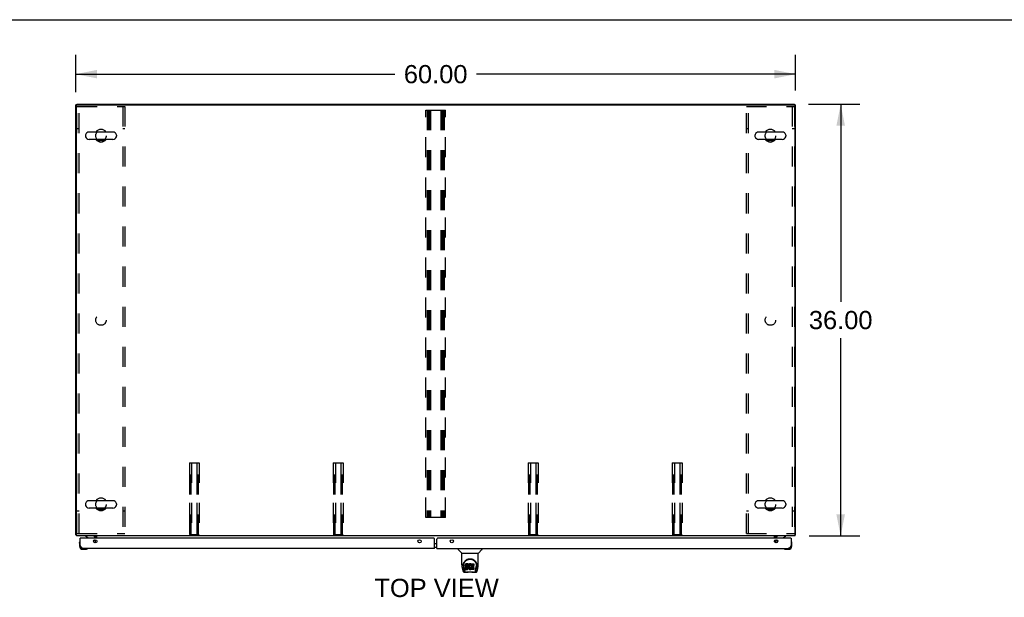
# Model space of a CAD drawing. Header units: inches. Extents: x 0 to 304, y 0 to 196.
# Tile 11 of 19: x 65 to 147, y 148 to 196. Entities that reach past the tile are written whole.
import ezdxf

# ---------------------------------------------------------------- set-up
doc = ezdxf.new("R2010")
doc.units = ezdxf.units.IN
doc.header["$LTSCALE"] = 16.696429
doc.header["$MEASUREMENT"] = 0
doc.linetypes.add('HIDDEN', pattern=[0.2, 0.1, -0.1])
doc.layers.get('0').update_dxf_attribs({"linetype": 'CONTINUOUS'})
for name, color, linetype in [('02___PRT_ALL_AXES', 7, 'CONTINUOUS'), ('DEFAULT_2', 8, 'HIDDEN'), ('DIMENSIONS', 7, 'CONTINUOUS')]:
    doc.layers.add(name, color=color, linetype=linetype)
doc.styles.get("Standard").update_dxf_attribs({"font": 'arial.ttf'})
doc.dimstyles.new('DIMSTYLE_1', dxfattribs={"dimtxt": 1.517857, "dimasz": 1.785714, "dimexe": 0.09, "dimexo": 0.07, "dimgap": 0.0425, "dimtad": 0, "dimtih": 1, "dimtoh": 1, "dimzin": 4, "dimdsep": 46, "dimtxsty": 'Standard', "dimblk": '_FILLED', "dimblk1": '_FILLED', "dimblk2": '_FILLED', "dimcen": 0.09, "dimazin": 1, "dimtfac": 1, "dimtdec": 3, "dimtofl": 0, "dimtmove": 0, "dimatfit": 3, "dimldrblk": '_FILLED', "dimfxl": 1, "dimtolj": 1, "dimtzin": 4, "dimarcsym": 0})

# ---------------------------------------------------------------- blocks, each defined once
blk = doc.blocks.new('_FILLED')
at = {"color": 0, "linetype": 'ByBlock'}
blk.add_solid([(0, 0), (-1, 0.2), (-1, -0.2)], dxfattribs=at)
blk = doc.blocks.new('*D1')
at = {"layer": 'DIMENSIONS', "color": 2, "linetype": 'Continuous'}
for p, q in [((70.001, 190.394), (70.001, 193.492)), ((130.001, 190.508), (130.001, 193.492)), ((70.001, 191.885), (96.59, 191.885)), ((130.001, 191.885), (103.412, 191.885))]:
    blk.add_line(p, q, dxfattribs=at)
at = {"layer": 'DIMENSIONS', "color": 2, "linetype": 'Continuous', "xscale": 1.7857142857, "yscale": 1.7857142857, "zscale": 1.7857142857, "rotation": 180}
blk.add_blockref('_FILLED', (70.001, 191.885), dxfattribs=at)
at = {"layer": 'DIMENSIONS', "color": 2, "linetype": 'Continuous', "xscale": 1.7857142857, "yscale": 1.7857142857, "zscale": 1.7857142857}
blk.add_blockref('_FILLED', (130.001, 191.885), dxfattribs=at)
at = {"layer": 'DIMENSIONS', "color": 2, "linetype": 'Continuous', "insert": (100.001, 192.644), "char_height": 1.5179, "width": 5.30404, "attachment_point": 2, "line_spacing_factor": 0.9}
blk.add_mtext('60.00', dxfattribs=at)
blk = doc.blocks.new('*D10')
at = {"layer": 'DIMENSIONS', "color": 2, "linetype": 'Continuous'}
for p, q in [((131.085, 189.373), (135.362, 189.373)), ((133.755, 189.373), (133.755, 172.891)), ((133.755, 153.373), (133.755, 169.855)), ((131.139, 153.373), (135.362, 153.373))]:
    blk.add_line(p, q, dxfattribs=at)
at = {"layer": 'DIMENSIONS', "color": 2, "linetype": 'Continuous', "xscale": 1.7857142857, "yscale": 1.7857142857, "zscale": 1.7857142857}
for p, rotation in [((133.755, 189.373), 90), ((133.755, 153.373), 270)]:
    blk.add_blockref('_FILLED', p, dxfattribs=dict(at, rotation=rotation))
at = {"layer": 'DIMENSIONS', "color": 2, "linetype": 'Continuous', "insert": (133.755, 172.132), "char_height": 1.5179, "width": 5.30404, "attachment_point": 2, "line_spacing_factor": 0.9}
blk.add_mtext('36.00', dxfattribs=at)

msp = doc.modelspace()

# ---------------------------------------------------------------- linework, layer by layer
at = {"color": 7, "linetype": 'Continuous'}
for p, q in [((0, 196.429), (303.571, 196.429)), ((70.105, 189.321), (70.001, 189.321)), ((70.105, 189.373), (70.105, 189.32)), ((70.105, 189.373), (129.897, 189.373)), ((129.897, 189.32), (129.897, 189.373)), ((129.897, 189.321), (130.001, 189.321)), ((70.818, 186.791), (70.818, 186.704)), ((73.093, 187.054), (71.118, 187.054)), ((73.093, 186.442), (71.118, 186.442)), ((73.393, 186.791), (73.393, 186.704)), ((126.61, 186.791), (126.61, 186.704)), ((128.885, 187.054), (126.91, 187.054)), ((128.885, 186.442), (126.91, 186.442)), ((129.185, 186.791), (129.185, 186.704)), ((70.818, 156.041), (70.818, 155.954)), ((73.093, 156.304), (71.118, 156.304)), ((73.393, 156.041), (73.393, 155.954)), ((126.61, 156.041), (126.61, 155.954)), ((128.885, 156.304), (126.91, 156.304)), ((129.185, 156.041), (129.185, 155.954)), ((73.093, 155.692), (71.118, 155.692)), ((128.885, 155.692), (126.91, 155.692)), ((70.053, 153.477), (70.001, 153.477)), ((129.949, 153.477), (130.001, 153.477)), ((70.316, 152.774), (70.319, 152.812)), ((70.316, 152.774), (70.316, 152.518)), ((70.363, 152.91), (70.361, 152.903)), ((70.396, 153.169), (70.376, 153.169)), ((70.818, 153.373), (70.818, 153.334)), ((70.818, 153.334), (71.056, 153.196)), ((71.495, 152.942), (71.576, 153.022)), ((71.605, 153.169), (71.605, 153.216)), ((99.907, 152.739), (100.095, 152.739)), ((128.397, 153.169), (128.397, 153.216)), ((128.507, 152.942), (128.426, 153.022)), ((128.946, 153.196), (129.184, 153.334)), ((129.184, 153.373), (129.184, 153.334)), ((129.606, 153.169), (129.626, 153.169)), ((129.641, 152.903), (129.639, 152.91)), ((129.686, 152.774), (129.683, 152.812)), ((129.686, 152.518), (129.686, 152.774)), ((70.376, 152.561), (70.376, 152.518)), ((70.579, 152.255), (70.835, 152.255)), ((70.873, 152.258), (70.835, 152.255)), ((70.964, 152.3), (70.971, 152.301)), ((99.907, 152.419), (100.095, 152.419)), ((101.862, 152.315), (101.862, 152.252)), ((102.171, 151.927), (101.873, 152.224)), ((102.177, 151.921), (103.555, 151.921)), ((102.177, 150.949), (102.177, 151.921)), ((103.555, 150.95), (103.555, 151.921)), ((103.561, 151.927), (103.858, 152.224)), ((103.87, 152.315), (103.87, 152.252)), ((129.031, 152.301), (129.038, 152.3)), ((129.129, 152.258), (129.167, 152.255)), ((129.167, 152.255), (129.423, 152.255)), ((129.38, 152.315), (129.423, 152.315)), ((102.496, 150.998), (102.487, 150.976)), ((102.51, 151.018), (102.496, 150.998)), ((102.496, 150.932), (102.496, 150.998)), ((102.518, 151.026), (102.51, 151.018)), ((102.51, 150.951), (102.51, 151.018)), ((102.528, 151.033), (102.518, 151.026)), ((102.518, 150.959), (102.518, 151.026)), ((102.549, 151.042), (102.528, 151.033)), ((102.528, 150.966), (102.528, 151.033)), ((102.573, 151.05), (102.549, 151.042)), ((102.549, 150.976), (102.549, 151.042)), ((102.712, 151.05), (102.573, 151.05)), ((102.573, 150.983), (102.573, 151.05)), ((102.714, 151.007), (102.712, 151.05)), ((102.712, 150.983), (102.712, 151.05)), ((102.714, 150.94), (102.714, 151.007)), ((102.774, 151.004), (102.759, 150.987)), ((102.79, 151.019), (102.774, 151.004)), ((102.774, 150.937), (102.774, 151.004)), ((102.808, 151.032), (102.79, 151.019)), ((102.79, 150.953), (102.79, 151.019)), ((102.829, 151.041), (102.808, 151.032)), ((102.808, 150.966), (102.808, 151.032)), ((102.85, 151.046), (102.829, 151.041)), ((102.829, 150.974), (102.829, 151.041)), ((102.873, 151.048), (102.85, 151.046)), ((102.85, 150.979), (102.85, 151.046)), ((102.873, 151.048), (102.895, 151.048)), ((102.873, 150.981), (102.873, 151.048)), ((102.906, 151.046), (102.895, 151.048)), ((102.895, 150.981), (102.895, 151.048)), ((102.917, 151.043), (102.906, 151.046)), ((102.906, 150.979), (102.906, 151.046)), ((102.935, 151.031), (102.917, 151.043)), ((102.917, 150.976), (102.917, 151.043)), ((102.935, 151.031), (102.935, 150.964)), ((102.937, 151.027), (102.937, 150.96)), ((102.946, 151.048), (103.182, 151.048)), ((102.946, 150.656), (102.946, 151.048)), ((103.187, 151.043), (103.187, 150.902)), ((102.192, 150.806), (102.257, 150.501)), ((102.302, 150.98), (102.301, 150.917)), ((102.364, 150.529), (102.311, 150.799)), ((102.339, 150.907), (102.339, 150.884)), ((102.348, 150.786), (102.405, 150.493)), ((102.381, 150.346), (102.582, 150.346)), ((102.423, 150.425), (102.416, 150.425)), ((102.422, 150.429), (102.425, 150.419)), ((102.425, 150.419), (102.425, 150.419)), ((102.468, 150.346), (102.466, 150.346)), ((102.482, 150.953), (102.48, 150.929)), ((102.48, 150.862), (102.48, 150.929)), ((102.482, 150.886), (102.48, 150.862)), ((102.48, 150.862), (102.481, 150.838)), ((102.481, 150.838), (102.484, 150.815)), ((102.487, 150.976), (102.482, 150.953)), ((102.482, 150.886), (102.482, 150.953)), ((102.487, 150.909), (102.482, 150.886)), ((102.482, 150.576), (102.482, 150.718)), ((102.484, 150.815), (102.493, 150.792)), ((102.487, 150.909), (102.487, 150.976)), ((102.496, 150.932), (102.487, 150.909)), ((102.546, 150.723), (102.487, 150.722)), ((102.487, 150.656), (102.487, 150.722)), ((102.546, 150.656), (102.487, 150.656)), ((102.487, 150.571), (102.631, 150.571)), ((102.493, 150.792), (102.506, 150.772)), ((102.51, 150.951), (102.496, 150.932)), ((102.506, 150.772), (102.522, 150.755)), ((102.518, 150.959), (102.51, 150.951)), ((102.528, 150.966), (102.518, 150.959)), ((102.522, 150.755), (102.542, 150.742)), ((102.549, 150.976), (102.528, 150.966)), ((102.542, 150.742), (102.553, 150.738)), ((102.607, 150.723), (102.546, 150.723)), ((102.546, 150.656), (102.546, 150.723)), ((102.607, 150.656), (102.546, 150.656)), ((102.573, 150.983), (102.549, 150.976)), ((102.551, 150.865), (102.554, 150.88)), ((102.551, 150.85), (102.551, 150.865)), ((102.552, 150.843), (102.551, 150.85)), ((102.552, 150.843), (102.552, 150.865)), ((102.554, 150.836), (102.552, 150.843)), ((102.553, 150.738), (102.565, 150.736)), ((102.554, 150.88), (102.557, 150.887)), ((102.554, 150.836), (102.554, 150.88)), ((102.558, 150.83), (102.554, 150.836)), ((102.557, 150.887), (102.562, 150.892)), ((102.558, 150.83), (102.558, 150.889)), ((102.564, 150.825), (102.558, 150.83)), ((102.562, 150.892), (102.577, 150.896)), ((102.579, 150.888), (102.564, 150.892)), ((102.564, 150.892), (102.564, 150.892)), ((102.564, 150.825), (102.564, 150.892)), ((102.579, 150.821), (102.564, 150.825)), ((102.565, 150.736), (102.612, 150.735)), ((102.712, 150.983), (102.573, 150.983)), ((103.159, 150.334), (102.573, 150.334)), ((102.577, 150.896), (102.592, 150.898)), ((102.603, 150.889), (102.579, 150.888)), ((102.579, 150.821), (102.579, 150.888)), ((102.603, 150.822), (102.579, 150.821)), ((102.592, 150.898), (102.705, 150.898)), ((102.627, 150.888), (102.603, 150.889)), ((102.603, 150.822), (102.603, 150.889)), ((102.627, 150.821), (102.603, 150.822)), ((102.622, 150.724), (102.607, 150.723)), ((102.607, 150.656), (102.607, 150.723)), ((102.622, 150.658), (102.607, 150.656)), ((102.612, 150.735), (102.62, 150.734)), ((102.62, 150.734), (102.627, 150.732)), ((102.628, 150.728), (102.622, 150.724)), ((102.622, 150.658), (102.622, 150.724)), ((102.628, 150.661), (102.622, 150.658)), ((102.65, 150.883), (102.627, 150.888)), ((102.627, 150.821), (102.627, 150.888)), ((102.65, 150.816), (102.627, 150.821)), ((102.627, 150.732), (102.633, 150.727)), ((102.63, 150.729), (102.628, 150.728)), ((102.628, 150.661), (102.628, 150.728)), ((102.634, 150.666), (102.628, 150.661)), ((102.631, 150.571), (102.643, 150.573)), ((102.633, 150.727), (102.638, 150.722)), ((102.634, 150.666), (102.634, 150.726)), ((102.643, 150.678), (102.634, 150.666)), ((102.638, 150.722), (102.644, 150.708)), ((102.643, 150.678), (102.643, 150.71)), ((102.646, 150.685), (102.643, 150.678)), ((102.643, 150.573), (102.654, 150.577)), ((102.644, 150.708), (102.647, 150.693)), ((102.646, 150.685), (102.646, 150.698)), ((102.647, 150.693), (102.646, 150.685)), ((102.661, 150.878), (102.65, 150.883)), ((102.65, 150.816), (102.65, 150.883)), ((102.661, 150.811), (102.65, 150.816)), ((102.654, 150.577), (102.674, 150.591)), ((102.671, 150.871), (102.661, 150.878)), ((102.661, 150.811), (102.661, 150.878)), ((102.671, 150.804), (102.661, 150.811)), ((102.688, 150.854), (102.671, 150.871)), ((102.671, 150.804), (102.671, 150.871)), ((102.688, 150.787), (102.671, 150.804)), ((102.674, 150.591), (102.691, 150.608)), ((102.701, 150.834), (102.688, 150.854)), ((102.688, 150.787), (102.688, 150.854)), ((102.701, 150.767), (102.688, 150.787)), ((102.691, 150.608), (102.698, 150.618)), ((102.698, 150.618), (102.703, 150.628)), ((102.711, 150.812), (102.701, 150.834)), ((102.701, 150.767), (102.701, 150.834)), ((102.711, 150.745), (102.701, 150.767)), ((102.703, 150.628), (102.712, 150.651)), ((102.705, 150.898), (102.71, 150.898)), ((102.71, 150.898), (102.712, 150.903)), ((102.712, 150.808), (102.711, 150.812)), ((102.711, 150.745), (102.711, 150.812)), ((102.717, 150.722), (102.711, 150.745)), ((102.714, 150.94), (102.712, 150.983)), ((102.712, 150.903), (102.713, 150.916)), ((102.717, 150.886), (102.712, 150.841)), ((102.712, 150.775), (102.712, 150.841)), ((102.717, 150.819), (102.712, 150.775)), ((102.712, 150.775), (102.713, 150.752)), ((102.712, 150.651), (102.718, 150.674)), ((102.713, 150.916), (102.714, 150.94)), ((102.713, 150.752), (102.716, 150.73)), ((102.716, 150.73), (102.721, 150.708)), ((102.721, 150.908), (102.717, 150.886)), ((102.717, 150.819), (102.717, 150.886)), ((102.721, 150.841), (102.717, 150.819)), ((102.72, 150.698), (102.717, 150.722)), ((102.718, 150.674), (102.72, 150.698)), ((102.72, 150.698), (102.72, 150.713)), ((102.727, 150.929), (102.721, 150.908)), ((102.721, 150.841), (102.721, 150.908)), ((102.727, 150.862), (102.721, 150.841)), ((102.721, 150.708), (102.728, 150.687)), ((102.735, 150.95), (102.727, 150.929)), ((102.727, 150.862), (102.727, 150.929)), ((102.735, 150.883), (102.727, 150.862)), ((102.728, 150.687), (102.749, 150.648)), ((102.746, 150.969), (102.735, 150.95)), ((102.735, 150.883), (102.735, 150.95)), ((102.746, 150.902), (102.735, 150.883)), ((102.759, 150.987), (102.746, 150.969)), ((102.746, 150.902), (102.746, 150.969)), ((102.759, 150.921), (102.746, 150.902)), ((102.749, 150.648), (102.762, 150.63)), ((102.759, 150.921), (102.759, 150.987)), ((102.774, 150.937), (102.759, 150.921)), ((102.762, 150.63), (102.776, 150.613)), ((102.79, 150.953), (102.774, 150.937)), ((102.776, 150.613), (102.793, 150.598)), ((102.782, 150.79), (102.781, 150.763)), ((102.781, 150.763), (102.783, 150.75)), ((102.785, 150.817), (102.782, 150.79)), ((102.783, 150.75), (102.783, 150.79)), ((102.783, 150.75), (102.786, 150.737)), ((102.784, 150.81), (102.786, 150.804)), ((102.789, 150.83), (102.785, 150.817)), ((102.786, 150.804), (102.796, 150.779)), ((102.786, 150.737), (102.786, 150.804)), ((102.786, 150.737), (102.796, 150.712)), ((102.795, 150.841), (102.789, 150.83)), ((102.808, 150.966), (102.79, 150.953)), ((102.793, 150.598), (102.81, 150.584)), ((102.809, 150.865), (102.795, 150.841)), ((102.796, 150.779), (102.809, 150.756)), ((102.796, 150.712), (102.796, 150.779)), ((102.796, 150.712), (102.809, 150.689)), ((102.829, 150.974), (102.808, 150.966)), ((102.817, 150.875), (102.809, 150.865)), ((102.809, 150.756), (102.818, 150.746)), ((102.809, 150.689), (102.809, 150.756)), ((102.809, 150.689), (102.818, 150.679)), ((102.81, 150.584), (102.82, 150.579)), ((102.828, 150.882), (102.817, 150.875)), ((102.818, 150.746), (102.828, 150.737)), ((102.818, 150.679), (102.818, 150.746)), ((102.818, 150.679), (102.828, 150.67)), ((102.82, 150.579), (102.831, 150.575)), ((102.853, 150.893), (102.828, 150.882)), ((102.828, 150.737), (102.839, 150.73)), ((102.828, 150.67), (102.828, 150.737)), ((102.828, 150.67), (102.839, 150.663)), ((102.85, 150.979), (102.829, 150.974)), ((102.831, 150.575), (102.852, 150.57)), ((102.839, 150.73), (102.852, 150.725)), ((102.839, 150.663), (102.839, 150.73)), ((102.839, 150.663), (102.852, 150.658)), ((102.873, 150.981), (102.85, 150.979)), ((102.852, 150.725), (102.865, 150.723)), ((102.852, 150.658), (102.852, 150.725)), ((102.852, 150.658), (102.865, 150.656)), ((102.852, 150.57), (102.874, 150.567)), ((102.866, 150.896), (102.853, 150.893)), ((102.865, 150.723), (102.878, 150.722)), ((102.865, 150.656), (102.865, 150.723)), ((102.865, 150.656), (102.878, 150.655)), ((102.879, 150.896), (102.866, 150.896)), ((102.895, 150.981), (102.873, 150.981)), ((102.874, 150.567), (102.897, 150.57)), ((102.878, 150.722), (102.891, 150.724)), ((102.878, 150.655), (102.878, 150.722)), ((102.878, 150.655), (102.891, 150.657)), ((102.892, 150.893), (102.879, 150.896)), ((102.891, 150.724), (102.904, 150.728)), ((102.891, 150.657), (102.891, 150.724)), ((102.891, 150.657), (102.904, 150.661)), ((102.905, 150.888), (102.892, 150.893)), ((102.906, 150.979), (102.895, 150.981)), ((102.897, 150.57), (102.918, 150.577)), ((102.904, 150.728), (102.916, 150.734)), ((102.904, 150.661), (102.904, 150.728)), ((102.904, 150.661), (102.916, 150.667)), ((102.917, 150.976), (102.906, 150.979)), ((102.937, 150.959), (102.911, 150.891)), ((102.916, 150.734), (102.927, 150.741)), ((102.916, 150.667), (102.916, 150.734)), ((102.916, 150.667), (102.927, 150.674)), ((102.935, 150.964), (102.917, 150.976)), ((102.918, 150.577), (102.937, 150.589)), ((102.927, 150.741), (102.927, 150.674)), ((102.934, 150.74), (102.946, 150.723)), ((102.934, 150.673), (102.946, 150.656)), ((102.948, 150.589), (102.937, 150.589)), ((102.937, 150.589), (102.937, 150.589)), ((102.946, 150.981), (103.182, 150.981)), ((102.948, 150.576), (102.948, 150.589)), ((103.183, 150.571), (102.952, 150.571)), ((103.016, 150.893), (103.016, 150.826)), ((103.017, 150.735), (103.017, 150.657)), ((103.182, 150.898), (103.02, 150.898)), ((103.02, 150.888), (103.152, 150.888)), ((103.02, 150.821), (103.152, 150.821)), ((103.152, 150.739), (103.021, 150.739)), ((103.021, 150.719), (103.183, 150.719)), ((103.021, 150.653), (103.183, 150.653)), ((103.149, 150.346), (103.351, 150.346)), ((103.156, 150.883), (103.156, 150.744)), ((103.188, 150.715), (103.188, 150.576)), ((103.265, 150.346), (103.264, 150.346)), ((103.307, 150.419), (103.31, 150.429)), ((103.307, 150.419), (103.307, 150.419)), ((103.316, 150.425), (103.309, 150.425)), ((103.326, 150.493), (103.383, 150.783)), ((103.368, 150.529), (103.42, 150.799)), ((103.383, 150.783), (103.384, 150.787)), ((103.43, 150.98), (103.431, 150.917)), ((103.437, 150.894), (103.437, 150.894)), ((103.475, 150.501), (103.54, 150.806))]:
    msp.add_line(p, q, dxfattribs=at)
at = {"color": 3, "linetype": 'Continuous'}
for p, q in [((70.001, 153.477), (70.001, 189.321)), ((70.053, 153.373), (70.053, 189.258)), ((70.116, 189.321), (129.887, 189.321)), ((129.949, 153.373), (129.949, 189.258)), ((130.001, 153.477), (130.001, 189.321)), ((129.949, 153.373), (70.053, 153.373)), ((70.376, 152.561), (70.376, 153.169)), ((99.845, 153.169), (70.396, 153.169)), ((71.647, 153.169), (71.647, 153.23)), ((71.647, 152.787), (71.647, 153.05)), ((71.751, 153.169), (71.751, 153.373)), ((71.751, 152.964), (71.751, 152.873)), ((99.907, 152.315), (99.907, 153.106)), ((100.095, 152.315), (100.095, 153.106)), ((129.606, 153.169), (100.157, 153.169)), ((128.251, 153.169), (128.251, 153.373)), ((128.251, 152.873), (128.251, 152.964)), ((128.355, 153.23), (128.355, 153.169)), ((128.355, 153.05), (128.355, 152.787)), ((129.626, 153.169), (129.626, 152.561)), ((99.907, 152.315), (70.623, 152.315)), ((100.095, 152.315), (129.38, 152.315))]:
    msp.add_line(p, q, dxfattribs=at)
for points in [[(70.029, 153.462), (70.025, 153.463), (70.022, 153.464), (70.019, 153.465), (70.016, 153.465), (70.013, 153.466), (70.01, 153.467), (70.008, 153.468), (70.006, 153.469), (70.005, 153.47), (70.003, 153.471), (70.002, 153.473), (70.002, 153.474), (70.001, 153.475), (70.001, 153.477)], [(70.053, 153.457), (70.053, 153.457), (70.049, 153.458), (70.045, 153.459), (70.041, 153.46), (70.037, 153.461), (70.029, 153.462)], [(129.949, 153.457), (129.949, 153.457), (129.953, 153.458), (129.958, 153.459), (129.962, 153.46), (129.966, 153.461)], [(129.966, 153.461), (129.973, 153.462), (129.977, 153.463), (129.98, 153.464), (129.984, 153.465), (129.986, 153.465), (129.989, 153.466), (129.992, 153.467), (129.994, 153.468), (129.996, 153.469), (129.998, 153.47), (129.999, 153.471), (130, 153.473), (130.001, 153.474), (130.001, 153.475), (130.001, 153.477)], [(70.623, 152.315), (70.612, 152.315), (70.602, 152.317), (70.592, 152.319), (70.582, 152.323), (70.571, 152.328), (70.561, 152.333), (70.551, 152.34), (70.54, 152.348), (70.53, 152.356), (70.52, 152.366), (70.51, 152.376), (70.499, 152.387), (70.489, 152.399), (70.479, 152.411), (70.469, 152.424), (70.458, 152.438), (70.448, 152.452), (70.438, 152.467), (70.427, 152.482), (70.417, 152.497), (70.407, 152.513), (70.397, 152.529), (70.386, 152.545), (70.376, 152.561)], [(129.626, 152.561), (129.616, 152.545), (129.606, 152.529), (129.595, 152.513), (129.585, 152.497), (129.575, 152.482), (129.565, 152.467), (129.554, 152.452), (129.544, 152.438), (129.534, 152.424), (129.523, 152.411), (129.513, 152.399), (129.503, 152.387), (129.493, 152.376), (129.482, 152.366), (129.472, 152.356), (129.462, 152.348), (129.452, 152.34), (129.441, 152.333), (129.431, 152.328), (129.421, 152.323), (129.41, 152.319), (129.4, 152.317), (129.39, 152.315), (129.38, 152.315)]]:
    msp.add_lwpolyline(points, dxfattribs=at)
at = {"color": 7, "linetype": 'Continuous'}
for points in [[(102.295, 150.907), (102.298, 150.95), (102.305, 151.002), (102.317, 151.05), (102.332, 151.097), (102.351, 151.14), (102.372, 151.181), (102.397, 151.219), (102.424, 151.255), (102.453, 151.288), (102.485, 151.319), (102.52, 151.348), (102.556, 151.374), (102.595, 151.397), (102.636, 151.417), (102.679, 151.433), (102.724, 151.447), (102.77, 151.457), (102.817, 151.463), (102.864, 151.465), (102.911, 151.463), (102.958, 151.457), (103.004, 151.448), (103.049, 151.435), (103.092, 151.418), (103.133, 151.399), (103.172, 151.376), (103.209, 151.35), (103.243, 151.322), (103.276, 151.291), (103.306, 151.258), (103.333, 151.222), (103.357, 151.184), (103.379, 151.144), (103.398, 151.101), (103.414, 151.055), (103.426, 151.006), (103.434, 150.955), (103.437, 150.907)], [(102.339, 150.907), (102.339, 150.927), (102.341, 150.952), (102.343, 150.976), (102.347, 150.999), (102.352, 151.023), (102.358, 151.046), (102.364, 151.069), (102.372, 151.091), (102.381, 151.113), (102.39, 151.134), (102.4, 151.154), (102.411, 151.173), (102.423, 151.192), (102.435, 151.21), (102.448, 151.228), (102.461, 151.244), (102.474, 151.26), (102.488, 151.275), (102.503, 151.289), (102.518, 151.303), (102.533, 151.315), (102.548, 151.327), (102.563, 151.339), (102.579, 151.349), (102.595, 151.359), (102.61, 151.368), (102.626, 151.377)], [(102.626, 151.377), (102.642, 151.384), (102.658, 151.391), (102.674, 151.398), (102.69, 151.404), (102.706, 151.409), (102.722, 151.414), (102.738, 151.418), (102.754, 151.422), (102.77, 151.425), (102.786, 151.428), (102.801, 151.43), (102.817, 151.432), (102.833, 151.433), (102.849, 151.434), (102.865, 151.434), (102.881, 151.434), (102.897, 151.433), (102.913, 151.432), (102.929, 151.43), (102.945, 151.428), (102.961, 151.426), (102.977, 151.422), (102.993, 151.419), (103.009, 151.414), (103.025, 151.41), (103.041, 151.404), (103.057, 151.398), (103.073, 151.392), (103.089, 151.385)], [(103.089, 151.385), (103.105, 151.377), (103.121, 151.368), (103.136, 151.359), (103.152, 151.35), (103.168, 151.339), (103.183, 151.328), (103.198, 151.316), (103.213, 151.303), (103.228, 151.29), (103.243, 151.276), (103.257, 151.261), (103.271, 151.245), (103.284, 151.228), (103.297, 151.211), (103.309, 151.193), (103.32, 151.174), (103.331, 151.154), (103.342, 151.134), (103.351, 151.113), (103.36, 151.091), (103.367, 151.069), (103.374, 151.047), (103.38, 151.023), (103.385, 151), (103.388, 150.976), (103.391, 150.952), (103.392, 150.927), (103.393, 150.907)], [(102.177, 150.949), (102.177, 150.922), (102.18, 150.88), (102.186, 150.838), (102.192, 150.806)], [(102.257, 150.501), (102.26, 150.486), (102.266, 150.465), (102.272, 150.446), (102.278, 150.43), (102.285, 150.415), (102.292, 150.402), (102.3, 150.389), (102.31, 150.378), (102.321, 150.368), (102.333, 150.36), (102.347, 150.353), (102.362, 150.348), (102.377, 150.346), (102.381, 150.346)], [(102.295, 150.894), (102.295, 150.899), (102.295, 150.907)], [(102.339, 150.884), (102.339, 150.868), (102.341, 150.839), (102.344, 150.811), (102.348, 150.786)], [(102.405, 150.493), (102.408, 150.482), (102.411, 150.468), (102.414, 150.455), (102.418, 150.442), (102.422, 150.429)], [(102.425, 150.419), (102.43, 150.406), (102.437, 150.394), (102.443, 150.383), (102.45, 150.374), (102.457, 150.366), (102.465, 150.359), (102.474, 150.353), (102.484, 150.349), (102.494, 150.347), (102.502, 150.346)], [(102.487, 150.722), (102.486, 150.722), (102.486, 150.722), (102.485, 150.722), (102.485, 150.722), (102.485, 150.722), (102.484, 150.722), (102.484, 150.721), (102.483, 150.721), (102.483, 150.721), (102.483, 150.72), (102.483, 150.72), (102.482, 150.719), (102.482, 150.719), (102.482, 150.718)], [(102.487, 150.656), (102.486, 150.656), (102.486, 150.656), (102.485, 150.655), (102.485, 150.655), (102.485, 150.655), (102.484, 150.655), (102.484, 150.655), (102.483, 150.654), (102.483, 150.654), (102.483, 150.653), (102.483, 150.653), (102.482, 150.652), (102.482, 150.652), (102.482, 150.651)], [(102.582, 150.346), (102.603, 150.347), (102.625, 150.348), (102.648, 150.35), (102.673, 150.353), (102.699, 150.356), (102.726, 150.359), (102.753, 150.362), (102.781, 150.364), (102.81, 150.366), (102.839, 150.367), (102.868, 150.367), (102.898, 150.367), (102.927, 150.365), (102.955, 150.364), (102.983, 150.361), (103.01, 150.359), (103.036, 150.356), (103.061, 150.353), (103.085, 150.35), (103.108, 150.348), (103.129, 150.347), (103.149, 150.346)], [(102.582, 150.346), (102.605, 150.347), (102.631, 150.348), (102.659, 150.351), (102.716, 150.357)], [(102.716, 150.357), (102.745, 150.359), (102.774, 150.362), (102.804, 150.364), (102.835, 150.365), (102.865, 150.365), (102.896, 150.365), (102.926, 150.364), (102.957, 150.362), (102.986, 150.359), (103.016, 150.357), (103.073, 150.351)], [(103.073, 150.351), (103.1, 150.348), (103.127, 150.347), (103.149, 150.346)], [(103.23, 150.346), (103.238, 150.347), (103.248, 150.349), (103.258, 150.353), (103.267, 150.359), (103.275, 150.366), (103.282, 150.374), (103.289, 150.383), (103.295, 150.394), (103.301, 150.406), (103.307, 150.419)], [(103.31, 150.429), (103.314, 150.442), (103.318, 150.455), (103.321, 150.468), (103.324, 150.482), (103.326, 150.493)], [(103.351, 150.346), (103.365, 150.347), (103.379, 150.351), (103.391, 150.356), (103.403, 150.362), (103.413, 150.37), (103.423, 150.379), (103.431, 150.389), (103.438, 150.4), (103.445, 150.411), (103.451, 150.424), (103.457, 150.437), (103.462, 150.453), (103.467, 150.47), (103.472, 150.489), (103.475, 150.501)], [(103.384, 150.787), (103.384, 150.79), (103.385, 150.793), (103.385, 150.796), (103.386, 150.799), (103.386, 150.802), (103.387, 150.806), (103.387, 150.809), (103.388, 150.812), (103.388, 150.816), (103.389, 150.82), (103.389, 150.823), (103.39, 150.827), (103.39, 150.831), (103.391, 150.835), (103.391, 150.839), (103.391, 150.844), (103.392, 150.848), (103.392, 150.853), (103.392, 150.857), (103.392, 150.862), (103.393, 150.867), (103.393, 150.872), (103.393, 150.877), (103.393, 150.882), (103.393, 150.907)], [(103.437, 150.907), (103.437, 150.899), (103.437, 150.894)], [(103.54, 150.806), (103.546, 150.837), (103.551, 150.879), (103.554, 150.922), (103.555, 150.95)]]:
    msp.add_lwpolyline(points, dxfattribs=at)
at = {"color": 3, "linetype": 'Continuous'}
for centre in [(71.626, 152.919), (98.657, 152.919), (101.345, 152.919), (128.376, 152.919)]:
    msp.add_circle(centre, 0.133, dxfattribs=at)
for centre, radius, start, end in [((70.116, 189.258), 0.0625, 90, 180), ((129.887, 189.258), 0.0625, 0, 90), ((70.396, 153.149), 0.02, 90, 180), ((71.505, 153.23), 0.142, 0, 90), ((99.845, 153.106), 0.0625, 0, 90), ((100.157, 153.106), 0.0625, 90, 180), ((128.498, 153.23), 0.142, 90, 180), ((129.606, 153.149), 0.02, 0, 90), ((70.623, 152.561), 0.246, 180, 270), ((129.38, 152.561), 0.246, 270, 360)]:
    msp.add_arc(centre, radius, start, end, dxfattribs=at)
at = {"color": 7, "linetype": 'Continuous'}
for centre, radius, start, end in [((72.105, 186.748), 0.523, 35.81017, 144.18983), ((127.897, 186.748), 0.523, 35.81017, 144.18983), ((70.961, 186.791), 0.144, 164.36966, 180), ((70.961, 186.704), 0.144, 180, 195.63034), ((71.118, 186.748), 0.306, 90, 164.36966), ((71.118, 186.748), 0.306, 195.63034, 270), ((72.105, 186.748), 0.523, 215.80906, 324.19094), ((73.093, 186.748), 0.306, 15.63034, 90), ((73.093, 186.748), 0.306, 270, 344.36966), ((73.249, 186.791), 0.144, 0, 15.63034), ((73.249, 186.704), 0.144, 344.36966, 360), ((126.753, 186.791), 0.144, 164.36966, 180), ((126.753, 186.704), 0.144, 180, 195.63034), ((126.91, 186.748), 0.306, 90, 164.36966), ((126.91, 186.748), 0.306, 195.63034, 270), ((127.897, 186.748), 0.523, 215.80906, 324.19094), ((128.885, 186.748), 0.306, 15.63034, 90), ((128.885, 186.748), 0.306, 270, 344.36966), ((129.041, 186.791), 0.144, 0, 15.63034), ((129.041, 186.704), 0.144, 344.36966, 360), ((70.961, 156.041), 0.144, 164.36966, 180), ((70.961, 155.954), 0.144, 180, 195.63034), ((71.118, 155.998), 0.306, 90, 164.36966), ((72.105, 155.998), 0.523, 35.81017, 144.18983), ((73.093, 155.998), 0.306, 15.63034, 90), ((73.249, 156.041), 0.144, 0, 15.63034), ((73.249, 155.954), 0.144, 344.36966, 360), ((126.753, 156.041), 0.144, 164.36966, 180), ((126.753, 155.954), 0.144, 180, 195.63034), ((126.91, 155.998), 0.306, 90, 164.36966), ((127.897, 155.998), 0.523, 35.81017, 144.18983), ((128.885, 155.998), 0.306, 15.63034, 90), ((129.041, 156.041), 0.144, 0, 15.63034), ((129.041, 155.954), 0.144, 344.36966, 360), ((71.118, 155.998), 0.306, 195.63034, 270), ((72.105, 155.998), 0.523, 215.80906, 324.19094), ((73.093, 155.998), 0.306, 270, 344.36966), ((126.91, 155.998), 0.306, 195.63034, 270), ((127.897, 155.998), 0.523, 215.80906, 324.19094), ((128.885, 155.998), 0.306, 270, 344.36966), ((70.566, 152.774), 0.25, 149.11011, 180), ((70.364, 152.895), 0.015, 96.37959, 149.11011), ((70.361, 152.895), 0.015, 0, 83.62041), ((71.006, 153.109), 0.1, 36.54681, 59.90799), ((71.448, 153.216), 0.157, 0, 90), ((71.505, 153.093), 0.1, 315, 332.98246), ((71.505, 153.23), 0.246, 0, 35.33133), ((128.498, 153.23), 0.246, 144.66867, 180), ((128.554, 153.216), 0.157, 90, 180), ((128.497, 153.093), 0.1, 207.01754, 225), ((128.996, 153.109), 0.1, 120.09201, 143.45319), ((129.641, 152.895), 0.015, 96.37959, 180), ((129.638, 152.895), 0.015, 30.88989, 83.62041), ((129.436, 152.774), 0.25, 0, 30.88989), ((70.579, 152.518), 0.263, 180, 270), ((70.579, 152.518), 0.203, 180, 270), ((70.835, 152.505), 0.25, 270, 300.88989), ((70.956, 152.3), 0.015, 6.37959, 90), ((70.956, 152.303), 0.015, 300.88989, 353.62041), ((101.901, 152.252), 0.0394, 180, 225), ((102.185, 151.941), 0.0197, 225, 270), ((103.547, 151.941), 0.0197, 270, 315), ((103.83, 152.252), 0.0394, 315, 360), ((129.046, 152.3), 0.015, 90, 173.62041), ((129.046, 152.303), 0.015, 186.37959, 239.11011), ((129.167, 152.505), 0.25, 239.11011, 270), ((129.423, 152.518), 0.263, 270, 360), ((129.423, 152.518), 0.203, 270, 360), ((102.573, 150.354), 0.0197, 203.60704, 270), ((103.159, 150.354), 0.0197, 270, 336.39296)]:
    msp.add_arc(centre, radius, start, end, dxfattribs=at)
for centre, major_axis, ratio, start_param, end_param in [((102.866, 150.907), (0, 0.565), 0.999848, 1.129542, 1.76365), ((102.933, 151.027), (0.00448, 0), 1, 0.003891, 0.905353), ((103.182, 151.043), (0, 0.00448), 1, -1.570796, 0), ((102.866, 150.907), (0, 0.565), 0.999848, 4.519536, 5.157611), ((102.422, 150.779), (0.007, 0.354), 0.213027, -3.923008, -3.13761), ((102.487, 150.576), (0.00483, 0), 1, -3.141593, -1.570796), ((102.907, 150.892), (0, 0.00448), 1, -3.557718, -1.937287), ((102.93, 150.738), (0, 0.00448), 1, -0.975826, 0.651783), ((102.93, 150.671), (0, 0.00448), 1, -0.975826, 0.651783), ((102.933, 150.96), (0.00448, 0), 1, 0.003842, 0.905353), ((102.952, 150.576), (0, 0.00448), 1, -4.712389, -3.141593), ((103.02, 150.893), (0, 0.00448), 1, 0, 1.570796), ((103.02, 150.892), (0, 0.00448), 1, 1.570796, 3.141593), ((103.02, 150.826), (0, 0.00448), 1, 1.570796, 3.141593), ((103.021, 150.735), (0, 0.00448), 1, 0, 1.570796), ((103.021, 150.724), (0, 0.00448), 1, 1.570796, 3.141593), ((103.021, 150.657), (0, 0.00448), 1, 1.570796, 3.141593), ((103.152, 150.883), (0, 0.00448), 1, -1.570796, 0), ((103.152, 150.817), (0, 0.00448), 1, -1.570796, 0), ((103.152, 150.744), (0, 0.00448), 1, -3.141593, -1.570796), ((103.182, 150.976), (0, 0.00448), 1, -1.570796, 0), ((103.182, 150.902), (0, 0.00448), 1, -3.141593, -1.570796), ((103.183, 150.715), (0, 0.00448), 1, -1.570796, 0), ((103.183, 150.648), (0, 0.00448), 1, -1.570796, 0), ((103.183, 150.576), (0, 0.00448), 1, -3.141593, -1.570796), ((103.31, 150.779), (-0.007, 0.354), 0.213027, -3.145575, -2.360177)]:
    msp.add_ellipse(centre, major_axis=major_axis, ratio=ratio, start_param=start_param, end_param=end_param, dxfattribs=at)
at = {"layer": '02___PRT_ALL_AXES', "color": 8, "linetype": 'HIDDEN'}
for centre in [(72.105, 186.748), (127.897, 186.748), (72.105, 171.373), (127.897, 171.373), (72.105, 155.998), (127.897, 155.998)]:
    msp.add_circle(centre, 0.438, dxfattribs=at)
at = {"layer": '02___PRT_ALL_AXES', "color": 7, "linetype": 'Continuous'}
for start, end in [(350.84979, 351.11024), (355.10153, 355.5324)]:
    msp.add_arc((129.423, 152.518), 0.263, start, end, dxfattribs=at)
at = {"layer": 'DEFAULT_2', "color": 8, "linetype": 'HIDDEN'}
for p, q in [((70.105, 153.56), (70.105, 189.185)), ((70.105, 189.185), (74.105, 189.185)), ((70.292, 153.56), (70.292, 189.185)), ((73.918, 189.185), (73.918, 153.56)), ((74.105, 189.185), (74.105, 153.56)), ((99.189, 154.894), (99.189, 188.894)), ((99.189, 188.894), (100.814, 188.894)), ((99.293, 188.894), (99.293, 154.894)), ((99.376, 188.894), (99.376, 154.894)), ((99.46, 188.894), (99.46, 154.894)), ((99.564, 188.894), (99.564, 154.894)), ((100.439, 188.894), (100.439, 154.894)), ((100.543, 188.894), (100.543, 154.894)), ((100.626, 188.894), (100.626, 154.894)), ((100.71, 188.894), (100.71, 154.894)), ((100.814, 154.894), (100.814, 188.894)), ((125.897, 189.185), (129.897, 189.185)), ((125.897, 153.56), (125.897, 189.185)), ((126.084, 153.56), (126.084, 189.185)), ((129.71, 189.185), (129.71, 153.56)), ((129.897, 189.185), (129.897, 153.56)), ((70.292, 187.31), (70.105, 187.31)), ((74.105, 187.31), (73.918, 187.31)), ((126.084, 187.31), (125.897, 187.31)), ((129.897, 187.31), (129.71, 187.31)), ((79.47, 159.477), (79.47, 153.477)), ((79.47, 159.477), (80.282, 159.477)), ((79.51, 153.477), (79.51, 159.477)), ((79.617, 153.477), (79.617, 159.477)), ((79.657, 159.477), (79.657, 153.477)), ((80.095, 159.477), (80.095, 153.477)), ((80.135, 153.477), (80.135, 159.477)), ((80.242, 153.477), (80.242, 159.477)), ((80.282, 159.477), (80.282, 153.477)), ((91.47, 159.477), (92.282, 159.477)), ((91.47, 159.477), (91.47, 153.477)), ((91.51, 153.477), (91.51, 159.477)), ((91.617, 153.477), (91.617, 159.477)), ((91.657, 159.477), (91.657, 153.477)), ((92.095, 159.477), (92.095, 153.477)), ((92.135, 153.477), (92.135, 159.477)), ((92.242, 153.477), (92.242, 159.477)), ((92.282, 159.477), (92.282, 153.477)), ((107.72, 159.477), (108.532, 159.477)), ((107.72, 159.477), (107.72, 153.477)), ((107.76, 153.477), (107.76, 159.477)), ((107.867, 153.477), (107.867, 159.477)), ((107.907, 159.477), (107.907, 153.477)), ((108.345, 159.477), (108.345, 153.477)), ((108.385, 153.477), (108.385, 159.477)), ((108.492, 153.477), (108.492, 159.477)), ((108.532, 159.477), (108.532, 153.477)), ((119.72, 159.477), (120.532, 159.477)), ((119.72, 159.477), (119.72, 153.477)), ((119.76, 153.477), (119.76, 159.477)), ((119.867, 153.477), (119.867, 159.477)), ((119.907, 159.477), (119.907, 153.477)), ((120.345, 159.477), (120.345, 153.477)), ((120.385, 153.477), (120.385, 159.477)), ((120.492, 153.477), (120.492, 159.477)), ((120.532, 159.477), (120.532, 153.477)), ((70.292, 155.435), (70.105, 155.435)), ((74.105, 155.435), (73.918, 155.435)), ((126.084, 155.435), (125.897, 155.435)), ((129.897, 155.435), (129.71, 155.435)), ((100.814, 154.894), (99.189, 154.894)), ((70.105, 153.56), (74.105, 153.56)), ((79.47, 153.477), (80.282, 153.477)), ((91.47, 153.477), (92.282, 153.477)), ((107.72, 153.477), (108.532, 153.477)), ((119.72, 153.477), (120.532, 153.477)), ((125.897, 153.56), (129.897, 153.56))]:
    msp.add_line(p, q, dxfattribs=at)

# ---------------------------------------------------------------- texts
at = {"layer": 'DIMENSIONS', "color": 2, "linetype": 'Continuous', "insert": (100.076, 149.791), "char_height": 1.5179, "width": 10.34287, "attachment_point": 2, "line_spacing_factor": 0.9}
msp.add_mtext('TOP VIEW', dxfattribs=at)

# ---------------------------------------------------------------- dimensions: what is measured, and where the dimension line sits
at = {"layer": 'DIMENSIONS', "color": 2, "linetype": 'Continuous'}
dim = msp.add_linear_dim(base=(130.001, 191.885), p1=(70.001, 193.562), p2=(130.001, 193.562), dimstyle='DIMSTYLE_1', dxfattribs=at)
dim.commit()
dim.dimension.update_dxf_attribs({"geometry": '*D1', "text_midpoint": (99.989, 191.877), "dimtype": 160})
dim = msp.add_linear_dim(base=(133.755, 189.373), p1=(131.069, 153.373), p2=(131.015, 189.373), angle=90, dimstyle='DIMSTYLE_1', dxfattribs=at)
dim.commit()
dim.dimension.update_dxf_attribs({"geometry": '*D10', "text_midpoint": (133.752, 171.364), "dimtype": 160})

doc.saveas('drawing.dxf')
